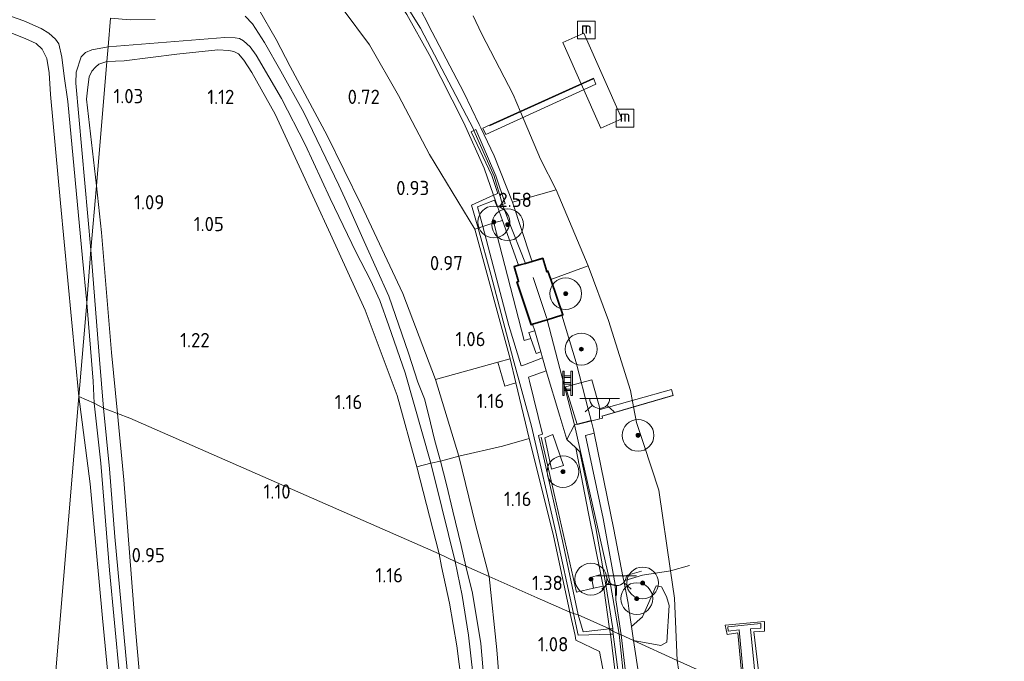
# Model space of a CAD drawing. Extents: x 130905 to 137824, y 412333 to 417928.
# Tile 48 of 256: x 132035 to 132159, y 413443 to 413524. Entities that reach past the tile are written whole.
import ezdxf
from ezdxf.enums import TextEntityAlignment as Align

# ---------------------------------------------------------------- set-up
doc = ezdxf.new("R2010")
doc.units = 0
for name, color, linetype, lineweight in [('B-ME-BC-BETONVORM-GV', 50, 'Continuous', 18), ('B-ME-GR-BOOM-S', 90, 'Continuous', 25), ('B-ME-GR-GRAS-GV', 60, 'Continuous', 13), ('B-ME-GR-HAAG-G', 90, 'GR-HAAG1', 13), ('B-ME-GR-STRUIK-GV', 90, 'Continuous', 13), ('B-ME-GW-OPHOGING_KRUIN-G', 90, 'Continuous', 18), ('B-ME-GW-TALUD_KRUIN-G', 90, 'Continuous', 18), ('B-ME-GW-TALUD_TEEN-G', 90, 'Continuous', 18), ('B-ME-IE-MEUBILAIR_WATERWEGMEUBILAIR-S', 150, 'Continuous', 25), ('B-ME-IE-TERREINAFSCHEIDING_DOORGANG-G', 210, 'Continuous', 18), ('B-ME-IE-TERREINAFSCHEIDING_KUNSTMATIG_HEKWERK-G', 20, 'IE-TERREINAFSCHEIDING-KUNSTMATIG', 18), ('B-ME-KG-KADASTRAAL_DAKRAND-G', 170, 'Continuous', 18), ('B-ME-KG-KADASTRAAL_NOK-G', 10, 'Continuous', 18), ('B-ME-KL-ET_LS_OV_LICHTPUNT-S', 190, 'Continuous', 25), ('B-ME-KW-KUNSTWERK_BRUG-GV', 170, 'Continuous', 18), ('B-ME-KW-KUNSTWERK_STEIGER-GV', 170, 'Continuous', 18), ('B-ME-OB-OEVERVOORZIENING-G', 7, 'Continuous', 18), ('B-ME-OG-BEBOUWING_SCHUUR-GV', 7, 'Continuous', 35), ('B-ME-OG-WATER_HAVEN-GV', 170, 'Continuous', 18), ('B-ME-OG-WATER_SLOOT-G', 120, 'Continuous', 18), ('B-ME-OG-WATER_SLOOT-GV', 120, 'Continuous', 18), ('B-ME-OG-WEG_TRAP-S', 7, 'Continuous', 25), ('B-ME-VH-VERHARDING_BETON-GV', 252, 'Continuous', 18), ('B-ME-VH-VERHARDING_HALFVERHARDING-GV', 252, 'Continuous', 18), ('B-ME-VH-VERHARDING_TEGEL-GV', 252, 'Continuous', 18), ('X-XX-AL-HOOGTELABEL-S', 7, 'Continuous', 25)]:
    doc.layers.add(name, color=color, linetype=linetype, lineweight=lineweight)
doc.styles.add('NLCS-ISO', font='NLCS-ISO.ttf')
doc.styles.add('NLCS-ISO-ANNOTATIVE-T18', font='NLCS-ISO.ttf', dxfattribs={"height": 1.8})
doc.linetypes.add('GR-HAAG1', pattern='A,6,[176,NLCS.SHX,S=0.125,R=0,X=0,Y=0],-2', length=8)
doc.linetypes.add('IE-TERREINAFSCHEIDING-KUNSTMATIG', pattern='A,4,[82,NLCS.SHX,S=0.75,R=90,X=0,Y=0],4,-2', length=10)

# ---------------------------------------------------------------- blocks, each defined once
blk = doc.blocks.new('SAL-HOOGTELABEL-SO')
at = {"color": 0, "linetype": 'ByBlock', "lineweight": -2, "style": 'NLCS-ISO-ANNOTATIVE-T18'}
blk.add_attdef('HOOGTE', text='', height=1.8, dxfattribs=at).set_placement((2.79, 0), align=Align.RIGHT)
blk = doc.blocks.new('SGR-BOOM_01-SO')
at = {"linetype": 'ByBlock', "lineweight": 18}
h = blk.add_hatch(color=0, dxfattribs=at)
h.dxf.hatch_style = 1
edge = h.paths.add_edge_path()
edge.add_arc((0, 0), 0.25, 0, 360)
at = {"color": 0, "linetype": 'ByBlock', "lineweight": 18}
for radius in [2, 0.25]:
    blk.add_circle((0, 0), radius, dxfattribs=at)
blk = doc.blocks.new('SIE-WATER_MEERPAAL-SO')
at = {"color": 0, "linetype": 'ByBlock', "lineweight": 18}
blk.add_lwpolyline([(-1.12, -1.12), (1.12, -1.12), (1.12, 1.12), (-1.12, 1.12)], close=True, dxfattribs=at)
at = {"color": 0, "linetype": 'ByBlock', "lineweight": 18, "style": 'NLCS-ISO'}
blk.add_text('m', height=1.5, dxfattribs=at).set_placement((0, 0.28), align=Align.MIDDLE_CENTER)
blk = doc.blocks.new('SOG-WEG_TRAP-SO')
at = {"color": 0, "linetype": 'ByBlock', "lineweight": 18}
for points in [[(-0.42, -1.55), (-0.42, 1.55), (-0.62, 1.55), (-0.62, -1.55)], [(0.42, 1.55), (0.62, 1.55), (0.62, -1.55), (0.42, -1.55)]]:
    blk.add_lwpolyline(points, close=True, dxfattribs=at)
for points in [[(0.42, 0.93), (-0.42, 0.93)], [(0.42, 0.73), (-0.42, 0.73)], [(0.42, 0.1), (-0.42, 0.1)], [(0.42, -0.1), (-0.42, -0.1)], [(0.42, -0.72), (-0.42, -0.72)], [(0.42, -0.92), (-0.42, -0.92)]]:
    blk.add_lwpolyline(points, dxfattribs=at)
blk = doc.blocks.new('SKL-ET_OV_LICHTPUNT-SO')
at = {"color": 0, "linetype": 'ByBlock', "lineweight": 18}
for points in [[(-1.25, 0), (-2.5, 0)], [(1.25, 0), (2.5, 0)], [(-0.92, -0.85), (-1.83, -1.7)], [(0.92, -0.85), (1.83, -1.7)], [(0, -1.25), (0, -2.5)]]:
    blk.add_lwpolyline(points, dxfattribs=at)
blk.add_lwpolyline([(0, 0), (1.25, 0, -1), (-1.25, 0)], format="xyb", close=True, dxfattribs=at)

msp = doc.modelspace()

# ---------------------------------------------------------------- linework, layer by layer
at = {"layer": 'B-ME-BC-BETONVORM-GV'}
for points in [[(132097.077, 413478.142, 1.776), (132095.654, 413477.696, 1.563), (132094.788, 413480.725, 1.531), (132096.354, 413481.163, 1.782)], [(132109.564, 413452.734, 2.516), (132109.642, 413450.785, 2.516), (132110.316, 413446.38, 2.497), (132110.069, 413446.49, 2.446), (132109.287, 413446.866, 2.513), (132109.263, 413447.203, 2.513), (132108.392, 413452.705, 2.52), (132108.637, 413452.711, 2.52), (132108.962, 413452.709, 2.518), (132109.288, 413452.707, 2.516)]]:
    msp.add_polyline3d(points, close=True, dxfattribs=at)
msp.add_polyline3d([(132114.844, 413392.549, 2.701), (132113.603, 413406.678, 2.426), (132112.776, 413417.887, 2.501), (132112.038, 413425.163, 2.501), (132110.814, 413434.984, 2.451), (132109.305, 413446.482, 2.476), (132109.287, 413446.866, 2.513), (132110.069, 413446.49, 2.446), (132110.316, 413446.38, 2.497), (132111.528, 413435.985, 2.444), (132112.41, 413428.848, 2.42), (132113.176, 413423.436, 2.442), (132113.588, 413418.932, 2.442), (132113.977, 413414.708, 2.432), (132114.293, 413410.523, 2.422), (132114.432, 413408.373, 2.424), (132115.602, 413395.078, 2.64)], dxfattribs=at)
at = {"layer": 'B-ME-GR-GRAS-GV'}
for points in [[(132092.293, 413497.629, 1.794), (132091.89, 413497.498, 1.794), (132086.171, 413506.906, 1.479), (132082.295, 413514.341, 1.317), (132078.645, 413520.699, 1.367), (132075.294, 413525.171, 1.267), (132071.496, 413528.981, 1.179), (132068.035, 413531.064, 1.192), (132071.414, 413536.072, 2.285), (132074.42, 413534.872, 2.402), (132076.353, 413533.755, 2.447), (132078.277, 413532.011, 2.398), (132079.83, 413529.874, 2.439), (132083.309, 413524.526, 2.512), (132086.153, 413519.494, 2.589), (132090.498, 413510.899, 2.621), (132093.068, 413505.196, 2.654), (132094.264, 413501.789, 2.39), (132091.493, 413500.535, 1.845)], [(132091.946, 413479.929, 1.075), (132086.938, 413478.574, 1.077), (132082.836, 413489.37, 0.991), (132077.594, 413500.577, 1.015), (132073.309, 413509.299, 0.905), (132068.617, 413517.982, 0.838), (132066.877, 413521.366, 0.75), (132064.629, 413525.233, 0.663), (132065.464, 413527.215, 0.982), (132068.035, 413531.064, 1.192), (132071.496, 413528.981, 1.179), (132075.294, 413525.171, 1.267), (132078.645, 413520.699, 1.367), (132082.295, 413514.341, 1.317), (132086.171, 413506.906, 1.479), (132091.89, 413497.498, 1.794), (132096.354, 413481.163, 1.782), (132094.788, 413480.725, 1.531)], [(132063.604, 413520.462, -0.131), (132064.349, 413519.399, -0.131), (132067.564, 413513.962, -0.131), (132070.532, 413508.156, -0.131), (132073.669, 413501.364, -0.131), (132076.968, 413494.572, -0.131), (132078.769, 413491.065, -0.131), (132079.929, 413488.486, -0.131), (132081.064, 413485.326, -0.131), (132083.129, 413479.38, -0.131), (132086.361, 413468.001, -0.131), (132084.594, 413467.553, 1.055), (132082.097, 413476.528, 1.016), (132078.102, 413487.298, 0.978), (132073.728, 413496.872, 0.95), (132069.772, 413505.447, 0.966), (132066.749, 413511.971, 0.97), (132063.794, 413517.245, 0.99), (132062.809, 413518.792, 1.096), (132062.14, 413519.567, 1.092), (132061.556, 413519.862, 1.084), (132060.911, 413519.983, 1.072), (132059.508, 413520.102, 1.068), (132054.374, 413519.525, 1.023), (132047.739, 413518.68, 0.905), (132045.543, 413518.602, 0.756), (132045.699, 413520.469, -0.131), (132060.394, 413521.653, -0.131), (132061.699, 413521.6, -0.131), (132062.244, 413521.512, -0.131), (132062.753, 413521.205, -0.131)], [(132044.233, 413502.932, 0.823), (132043.54, 413494.885, -0.131), (132041.643, 413515.888, -0.131), (132041.704, 413517.282, -0.131), (132042.321, 413519.203, -0.131), (132042.841, 413519.765, -0.131), (132043.676, 413520.078, -0.131), (132045.699, 413520.469, -0.131), (132045.543, 413518.602, 0.756), (132044.523, 413518.258, 0.765), (132044.099, 413517.918, 0.769), (132043.641, 413517.381, 0.778), (132043.332, 413516.694, 0.787), (132043.144, 413515.394, 0.796), (132042.999, 413513.881, 0.819)], [(132084.594, 413467.553, 1.055), (132087.388, 413456.598, 1.043), (132048.453, 413473.691, 1.044), (132046.876, 413474.279, 0.985), (132046.151, 413481.957, 1.072), (132044.882, 413497.069, 0.958), (132044.233, 413502.932, 0.823), (132045.543, 413518.602, 0.756), (132047.739, 413518.68, 0.905), (132054.374, 413519.525, 1.023), (132059.508, 413520.102, 1.068), (132060.911, 413519.983, 1.072), (132061.556, 413519.862, 1.084), (132062.14, 413519.567, 1.092), (132062.809, 413518.792, 1.096), (132063.794, 413517.245, 0.99), (132066.749, 413511.971, 0.97), (132069.772, 413505.447, 0.966), (132073.728, 413496.872, 0.95), (132078.102, 413487.298, 0.978), (132082.097, 413476.528, 1.016)], [(132045.543, 413518.602, 0.756), (132044.233, 413502.932, 0.823), (132042.999, 413513.881, 0.819), (132043.144, 413515.394, 0.796), (132043.332, 413516.694, 0.787), (132043.641, 413517.381, 0.778), (132044.099, 413517.918, 0.769), (132044.523, 413518.258, 0.765)], [(132046.151, 413481.957, 1.072), (132046.876, 413474.279, 0.985), (132045.14, 413474.926, -0.131), (132044.626, 413481.068, -0.131), (132043.54, 413494.885, -0.131), (132044.233, 413502.932, 0.823), (132044.882, 413497.069, 0.958)], [(132094.369, 413501.139, 2.331), (132094.703, 413500.312, 2.381), (132094.768, 413500.34, 2.39), (132095.374, 413498.588, 2.39), (132094.271, 413498.278, 2.177), (132092.882, 413497.82, 1.794), (132092.231, 413500.299, 1.881)], [(132097.198, 413490.84, 2.313), (132098.985, 413485.461, 2.272), (132099.145, 413485.51, 2.443), (132099.433, 413484.701, 2.368), (132098.699, 413484.467, 2.243), (132098.933, 413483.733, 2.231), (132098.117, 413483.453, 2.114), (132094.271, 413498.278, 2.177), (132095.374, 413498.588, 2.39), (132097.412, 413492.941, 2.475), (132096.841, 413492.775, 2.358), (132097.393, 413490.908, 2.313)], [(132102.091, 413459.305, 1.807), (132104.327, 413449.083, 1.782), (132103.875, 413449.238, 1.789), (132101.749, 413459.077, 1.753), (132098.753, 413471.136, 1.761), (132097.077, 413478.142, 1.776), (132096.354, 413481.163, 1.782), (132091.89, 413497.498, 1.794), (132092.293, 413497.629, 1.794), (132093.935, 413491.664, 1.845), (132096.739, 413481.134, 1.82), (132099.043, 413472.676, 1.745)], [(132113.01, 413453.907, 1.843), (132110.646, 413453.178, 2.469), (132110.536, 413453.746, 2.474), (132109.397, 413459.64, 2.516), (132106.927, 413471.806, 2.5), (132106.844, 413472.216, 2.5), (132106.544, 413473.382, 2.543), (132106.222, 413474.636, 2.494), (132104.661, 413480.715, 2.479), (132102.861, 413486.649, 2.475), (132102.987, 413486.687, 2.443), (132101.46, 413491.151, 2.311), (132106.188, 413492.879, 0.9), (132108.72, 413485.966, 0.9), (132111.495, 413477.167, 0.9), (132111.877, 413475.117, 0.9), (132112.247, 413473.13, 0.9), (132113.187, 413470.364, 0.9), (132115.051, 413464.627, 0.9), (132116.544, 413454.459, 0.9)], [(132043.811, 413478.353, -0.131), (132043.971, 413475.567, -0.131), (132042.016, 413476.396, 1.191), (132043.011, 413488.206, -0.131)], [(132094.788, 413480.725, 1.531), (132095.654, 413477.696, 1.563), (132097.077, 413478.142, 1.776), (132098.753, 413471.136, 1.761), (132095.36, 413470.156, 1.13), (132089.894, 413468.904, 1.068), (132086.938, 413478.574, 1.077), (132091.946, 413479.929, 1.075)], [(132102.596, 413473.935, 2.443), (132103.468, 413471.011, 2.443), (132104.618, 413469.934, 2.467), (132106.197, 413461.682, 2.512), (132107.762, 413454.001, 2.452), (132106.604, 413453.671, 2.227), (132106.847, 413452.257, 2.227), (132108.071, 413452.531, 2.488), (132108.124, 413452.274, 2.488), (132108.867, 413447.16, 2.513), (132104.92, 413448.892, 1.863), (132102.932, 413458.231, 1.85), (132100.45, 413469.236, 1.818), (132099.92, 413471.492, 1.781), (132100.425, 413471.674, 1.981), (132098.759, 413478.327, 2.11), (132098.635, 413478.84, 1.936), (132100.891, 413479.653, 2.443)], [(132100.722, 413471.196, 1.927), (132101.568, 413467.259, 1.877), (132103.059, 413467.737, 2.102), (132101.7, 413471.629, 2.189)], [(132111.622, 413447.429, 2.496), (132111.88, 413445.686, 2.496), (132110.316, 413446.38, 2.497), (132109.642, 413450.785, 2.516), (132109.564, 413452.734, 2.516), (132108.065, 413461.048, 2.516), (132105.846, 413471.518, 2.54), (132106.927, 413471.806, 2.5), (132109.397, 413459.64, 2.516), (132110.536, 413453.746, 2.474), (132110.646, 413453.178, 2.469), (132111.184, 413450.395, 2.504), (132111.289, 413449.685, 2.503)], [(132101.749, 413459.077, 1.753), (132103.875, 413449.238, 1.789), (132099.763, 413451.062, 1.177), (132093.717, 413453.744, 1.157), (132091.989, 413460.281, 1.035), (132089.894, 413468.904, 1.068), (132095.36, 413470.156, 1.13), (132098.753, 413471.136, 1.761)], [(132109.263, 413447.203, 2.513), (132108.867, 413447.16, 2.513), (132108.124, 413452.274, 2.488), (132108.071, 413452.531, 2.488), (132107.762, 413454.001, 2.452), (132106.197, 413461.682, 2.512), (132104.618, 413469.934, 2.467), (132105.128, 413469.458, 2.524), (132107.127, 413459.856, 2.524), (132108.392, 413452.705, 2.52)], [(132091.989, 413460.281, 1.035), (132093.717, 413453.744, 1.157), (132090.778, 413455.049, -0.131), (132090.155, 413457.66, -0.131), (132089.114, 413461.97, -0.131), (132088.311, 413465.337, -0.131), (132087.558, 413468.281, -0.131), (132089.894, 413468.904, 1.068)], [(132087.751, 413462.427, -0.131), (132089.437, 413455.643, -0.131), (132087.388, 413456.598, 1.043), (132084.594, 413467.553, 1.055), (132086.361, 413468.001, -0.131)], [(132116.544, 413454.459, 0.9), (132117.024, 413450.997, 0.9), (132117.382, 413443.141, 0.9), (132111.88, 413445.686, 2.496), (132115.329, 413445.044, 1.813), (132116.067, 413445.449, 1.55), (132116.354, 413450.089, 1.213), (132116.038, 413451.235, 1.175), (132115.416, 413452.434, 1.213), (132114.746, 413452.54, 1.563), (132112.996, 413448.673, 2.013), (132111.622, 413447.429, 2.496), (132111.289, 413449.685, 2.503), (132111.184, 413450.395, 2.504), (132110.646, 413453.178, 2.469), (132113.01, 413453.907, 1.843)], [(132104.327, 413449.083, 1.782), (132104.92, 413446.336, 1.782), (132108.976, 413446.463, 2.476), (132111.058, 413429.23, 2.462), (132112.624, 413416.995, 2.484), (132113.122, 413408.491, 2.486), (132113.289, 413405.62, 2.408), (132113.392, 413403.786, 2.418), (132111.51, 413403.504, 2.061), (132110.752, 413414.358, 1.967), (132110.171, 413421.885, 2.019), (132109.325, 413430.108, 2.012), (132108.593, 413439.032, 2.24), (132107.587, 413444.288, 2.102), (132104.633, 413445.729, 1.802), (132104.51, 413446.297, 1.8), (132103.875, 413449.238, 1.789)], [(132108.867, 413447.16, 2.513), (132105.522, 413446.783, 1.875), (132104.92, 413448.892, 1.863)]]:
    msp.add_polyline3d(points, close=True, dxfattribs=at)
for points in [[(132028.925, 413525.875, -0.131), (132035.097, 413523.733, -0.131), (132037.261, 413522.772, -0.131), (132038.237, 413522.171, -0.131), (132039.069, 413521.434, -0.131), (132039.52, 413520.844, -0.131), (132039.88, 413519.153, -0.131), (132040.17, 413516.752, -0.131), (132040.649, 413513.554, -0.131), (132042.487, 413493.84, -0.131), (132043.011, 413488.206, -0.131), (132042.016, 413476.396, 1.191), (132039.692, 413500.758, 0.823), (132038.449, 413514.436, 0.81), (132038.288, 413517.165, 0.774), (132037.981, 413518.982, 0.774), (132037.393, 413520.163, 0.769), (132036.628, 413520.884, 0.769), (132035.277, 413521.518, 0.765), (132031.592, 413522.955, 0.71), (132028.115, 413524.331, 0.665)], [(132064.629, 413525.233, 0.663), (132066.877, 413521.366, 0.75), (132068.617, 413517.982, 0.838), (132073.309, 413509.299, 0.905), (132077.594, 413500.577, 1.015), (132082.836, 413489.37, 0.991), (132086.938, 413478.574, 1.077), (132089.894, 413468.904, 1.068), (132087.558, 413468.281, -0.131), (132086.845, 413470.848, -0.131), (132086.023, 413474.307, -0.131), (132085.558, 413476.125, -0.131), (132084.706, 413478.202, -0.131), (132083.529, 413481.885, -0.131), (132081.07, 413489.054, -0.131), (132077.956, 413495.922, -0.131), (132075.785, 413500.84, -0.131), (132074.783, 413503.017, -0.131), (132070.354, 413512.182, -0.131), (132067.462, 413517.385, -0.131), (132065.394, 413520.99, -0.131), (132063.885, 413523.346, -0.131), (132062.967, 413524.336, -0.131)], [(132085.208, 413524.842, 2.5), (132085.832, 413523.647, 2.516), (132086.061, 413523.206, 2.522), (132090.491, 413514.71, 2.638), (132092.438, 413510.69, 2.634), (132092.649, 413510.255, 2.633), (132094.349, 413506.747, 2.63), (132096.618, 413500.902, 2.519), (132098.942, 413493.9, 2.512), (132099.104, 413493.433, 2.585), (132098.258, 413493.187, 2.53), (132097.412, 413492.941, 2.475), (132095.374, 413498.588, 2.39), (132094.768, 413500.34, 2.39), (132095.396, 413500.598, 2.52), (132095.715, 413500.733, 2.443), (132094.557, 413504.209, 2.65), (132092.014, 413510.028, 2.544), (132091.788, 413509.921, 2.544), (132091.438, 413509.756, 2.544), (132094.04, 413504.262, 2.634), (132094.806, 413501.987, 2.482), (132094.264, 413501.789, 2.39), (132093.068, 413505.196, 2.654), (132090.498, 413510.899, 2.621), (132086.153, 413519.494, 2.589), (132083.309, 413524.526, 2.512)], [(132091.691, 413524.357, 0.9), (132092.735, 413522.146, 0.9), (132096.73, 413514.46, 0.9), (132097.642, 413512.291, 0.9), (132100.158, 413506.307, 0.9), (132102.155, 413502.435, 0.9), (132096.618, 413500.902, 2.519), (132094.349, 413506.747, 2.63), (132092.649, 413510.255, 2.633), (132092.438, 413510.69, 2.634), (132090.491, 413514.71, 2.638), (132086.061, 413523.206, 2.522), (132085.832, 413523.647, 2.516), (132085.208, 413524.842, 2.5)], [(132028.115, 413524.331, 0.665), (132031.592, 413522.955, 0.71), (132035.277, 413521.518, 0.765), (132036.628, 413520.884, 0.769), (132037.393, 413520.163, 0.769), (132037.981, 413518.982, 0.774), (132038.288, 413517.165, 0.774), (132038.449, 413514.436, 0.81), (132039.692, 413500.758, 0.823), (132042.016, 413476.396, 1.191), (132034.939, 413391.711, 0.892)], [(132051.623, 413523.907, -0.131), (132048.503, 413523.865, -0.131), (132045.999, 413524.062, -0.131)], [(132034.939, 413391.711, 0.892), (132042.016, 413476.396, 1.191), (132043.447, 413465.393, 0.901), (132045, 413448.467, 0.875), (132047.582, 413421.456, 0.845)], [(132047.582, 413421.456, 0.845), (132045, 413448.467, 0.875), (132043.447, 413465.393, 0.901), (132042.016, 413476.396, 1.191), (132043.971, 413475.567, -0.131), (132044.798, 413468.001, -0.131), (132045.896, 413454.518, -0.131), (132047.785, 413434.622, -0.131)], [(132049.266, 413429.296, -0.131), (132046.567, 413458.718, -0.131), (132045.878, 413467.288, -0.131), (132045.14, 413474.926, -0.131), (132046.876, 413474.279, 0.985), (132047.667, 413465.906, 0.89), (132049.152, 413447.075, 1.025), (132051.305, 413423.088, 0.927)], [(132051.305, 413423.088, 0.927), (132049.152, 413447.075, 1.025), (132047.667, 413465.906, 0.89), (132046.876, 413474.279, 0.985), (132048.453, 413473.691, 1.044), (132087.388, 413456.598, 1.043), (132087.693, 413455.006, 0.979), (132088.695, 413450.37, 0.971), (132089.608, 413444.994, 0.97), (132091.017, 413434.135, 0.925)], [(132091.017, 413434.135, 0.925), (132089.608, 413444.994, 0.97), (132088.695, 413450.37, 0.971), (132087.693, 413455.006, 0.979), (132087.388, 413456.598, 1.043), (132089.437, 413455.643, -0.131), (132090.309, 413451.351, -0.131), (132091.089, 413446.331, -0.131), (132092.469, 413434.067, -0.131)], [(132093.548, 413434.991, -0.131), (132092.639, 413445.287, -0.131), (132091.585, 413451.648, -0.131), (132090.778, 413455.049, -0.131), (132093.717, 413453.744, 1.157), (132094.656, 413444.519, 0.994), (132095.394, 413435.524, 0.988)], [(132095.394, 413435.524, 0.988), (132094.656, 413444.519, 0.994), (132093.717, 413453.744, 1.157), (132099.763, 413451.062, 1.177), (132103.875, 413449.238, 1.789), (132104.51, 413446.297, 1.8), (132104.633, 413445.729, 1.802), (132107.587, 413444.288, 2.102), (132108.593, 413439.032, 2.24)], [(132114.15, 413393.683, 2.629), (132113.758, 413400.023, 2.479), (132113.392, 413403.786, 2.418), (132113.289, 413405.62, 2.408), (132113.122, 413408.491, 2.486), (132112.624, 413416.995, 2.484), (132111.058, 413429.23, 2.462), (132108.976, 413446.463, 2.476), (132109.305, 413446.482, 2.476), (132110.814, 413434.984, 2.451), (132112.038, 413425.163, 2.501), (132112.776, 413417.887, 2.501), (132113.603, 413406.678, 2.426), (132114.844, 413392.549, 2.701)], [(132115.602, 413395.078, 2.64), (132114.432, 413408.373, 2.424), (132114.293, 413410.523, 2.422), (132113.977, 413414.708, 2.432), (132113.588, 413418.932, 2.442), (132113.176, 413423.436, 2.442), (132112.41, 413428.848, 2.42), (132111.528, 413435.985, 2.444), (132110.316, 413446.38, 2.497), (132111.88, 413445.686, 2.496), (132113.287, 413436.372, 2.525), (132115.155, 413421.757, 2.481), (132115.92, 413409.282, 2.495), (132116.264, 413400.021, 2.697), (132116.377, 413395.925, 2.701)], [(132116.377, 413395.925, 2.701), (132116.264, 413400.021, 2.697), (132115.92, 413409.282, 2.495), (132115.155, 413421.757, 2.481), (132113.287, 413436.372, 2.525), (132111.88, 413445.686, 2.496), (132117.382, 413443.141, 0.9), (132117.591, 413441.804, 0.9), (132118.554, 413435.851, 0.9), (132119.081, 413431.026, 0.9), (132119.542, 413426.624, 0.9), (132119.776, 413422.337, 0.9), (132120.07, 413418.506, 0.9), (132121.035, 413411, 0.9), (132121.496, 413406.598, 0.9), (132121.679, 413405.013, 0.9), (132122.882, 413395.465, 0.9)]]:
    msp.add_polyline3d(points, dxfattribs=at)
at = {"layer": 'B-ME-GR-HAAG-G'}
msp.add_polyline3d([(132110.536, 413453.746, 2.474), (132112.885, 413454.411, 1.896)], dxfattribs=at)
at = {"layer": 'B-ME-GR-STRUIK-GV'}
for points in [[(132102.155, 413502.435, 0.9), (132106.188, 413492.879, 0.9), (132101.46, 413491.151, 2.311), (132101.096, 413492.214, 2.208), (132100.961, 413492.138, 2.22), (132100.472, 413493.83, 2.208), (132099.104, 413493.433, 2.585), (132098.942, 413493.9, 2.512), (132096.618, 413500.902, 2.519)], [(132094.271, 413498.278, 2.177), (132098.117, 413483.453, 2.114), (132098.933, 413483.733, 2.231), (132099.607, 413481.847, 2.327), (132100.185, 413482.021, 2.458), (132100.404, 413481.287, 2.443), (132098.135, 413480.385, 2.013), (132097.737, 413480.288, 1.893), (132096.166, 413485.347, 1.868), (132092.882, 413497.82, 1.794)], [(132103.059, 413467.737, 2.102), (132101.568, 413467.259, 1.877), (132100.722, 413471.196, 1.927), (132101.7, 413471.629, 2.189)], [(132108.071, 413452.531, 2.488), (132106.847, 413452.257, 2.227), (132106.604, 413453.671, 2.227), (132107.762, 413454.001, 2.452)], [(132116.067, 413445.449, 1.55), (132115.329, 413445.044, 1.813), (132111.88, 413445.686, 2.496), (132111.622, 413447.429, 2.496), (132112.996, 413448.673, 2.013), (132114.746, 413452.54, 1.563), (132115.416, 413452.434, 1.213), (132116.038, 413451.235, 1.175), (132116.354, 413450.089, 1.213)]]:
    msp.add_polyline3d(points, close=True, dxfattribs=at)
at = {"layer": 'B-ME-GW-OPHOGING_KRUIN-G'}
for points in [[(132098.258, 413493.187, 2.53), (132096.044, 413498.78, 2.52), (132095.396, 413500.598, 2.52), (132094.315, 413504.155, 2.634), (132091.788, 413509.921, 2.544), (132091.711, 413510.097, 2.552), (132085.045, 413522.824, 2.5), (132077.778, 413534.45, 2.488), (132077.35, 413534.687, 2.473), (132072.377, 413537.445, 2.237), (132072.282, 413537.498, 2.293), (132047.845, 413546.15, 2.138)], [(132110.069, 413446.49, 2.446), (132108.962, 413452.709, 2.518), (132104.455, 413472.857, 2.543), (132101.003, 413486.079, 2.459)], [(132115.115, 413397.023, 2.5), (132113.997, 413406.332, 2.396), (132114.052, 413407.048, 2.392), (132114.072, 413408.947, 2.488), (132113.701, 413412.448, 2.483), (132113.409, 413416.154, 2.49), (132113.052, 413419.263, 2.49), (132112.263, 413427.733, 2.479), (132111.367, 413435.042, 2.504), (132110.781, 413439.659, 2.526), (132110.069, 413446.49, 2.446)]]:
    msp.add_polyline3d(points, dxfattribs=at)
at = {"layer": 'B-ME-GW-TALUD_KRUIN-G'}
for points in [[(132099.104, 413493.433, 2.585), (132098.942, 413493.9, 2.512), (132096.618, 413500.902, 2.519), (132094.349, 413506.747, 2.63), (132092.649, 413510.255, 2.633), (132092.438, 413510.69, 2.634), (132090.491, 413514.71, 2.638), (132086.061, 413523.206, 2.522), (132085.832, 413523.647, 2.516), (132085.208, 413524.842, 2.5), (132080.95, 413532.618, 2.362), (132079.091, 413535.977, 2.285), (132077.756, 413537.479, 2.224), (132077.071, 413537.885, 2.249), (132076.646, 413538.137, 2.265), (132075.879, 413538.591, 2.293), (132073.576, 413539.154, 2.177), (132070.947, 413539.602, 2.217), (132066.367, 413540.667, 2.244), (132060.245, 413542.794, 2.208), (132054.457, 413545.44, 2.167), (132048.015, 413548.19, 2.126)], [(132071.414, 413536.072, 2.285), (132074.42, 413534.872, 2.402), (132076.353, 413533.755, 2.447), (132078.277, 413532.011, 2.398), (132079.83, 413529.874, 2.439), (132083.309, 413524.526, 2.512), (132086.153, 413519.494, 2.589), (132090.498, 413510.899, 2.621), (132093.068, 413505.196, 2.654), (132094.264, 413501.789, 2.39)], [(132095.374, 413498.588, 2.39), (132094.768, 413500.34, 2.39)], [(132097.412, 413492.941, 2.475), (132095.374, 413498.588, 2.39)], [(132111.88, 413445.686, 2.496), (132111.622, 413447.429, 2.496), (132111.289, 413449.685, 2.503), (132111.184, 413450.395, 2.504), (132110.646, 413453.178, 2.469), (132110.536, 413453.746, 2.474), (132109.397, 413459.64, 2.516), (132106.927, 413471.806, 2.5), (132106.844, 413472.216, 2.5), (132106.544, 413473.382, 2.543), (132106.222, 413474.636, 2.494), (132104.661, 413480.715, 2.479), (132102.861, 413486.649, 2.475)], [(132108.867, 413447.16, 2.513), (132108.124, 413452.274, 2.488), (132108.071, 413452.531, 2.488), (132107.762, 413454.001, 2.452), (132106.197, 413461.682, 2.512), (132104.618, 413469.934, 2.467), (132103.468, 413471.011, 2.443), (132102.596, 413473.935, 2.443), (132100.891, 413479.653, 2.443), (132100.404, 413481.287, 2.443), (132100.185, 413482.021, 2.458), (132099.433, 413484.701, 2.368), (132099.145, 413485.51, 2.443)], [(132113.392, 413403.786, 2.418), (132113.289, 413405.62, 2.408), (132113.122, 413408.491, 2.486), (132112.624, 413416.995, 2.484), (132111.058, 413429.23, 2.462), (132108.976, 413446.463, 2.476), (132108.867, 413447.16, 2.513)], [(132116.377, 413395.925, 2.701), (132116.264, 413400.021, 2.697), (132115.92, 413409.282, 2.495), (132115.155, 413421.757, 2.481), (132113.287, 413436.372, 2.525), (132111.88, 413445.686, 2.496)]]:
    msp.add_polyline3d(points, dxfattribs=at)
at = {"layer": 'B-ME-GW-TALUD_TEEN-G'}
for points in [[(132068.035, 413531.064, 1.192), (132071.496, 413528.981, 1.179), (132075.294, 413525.171, 1.267), (132078.645, 413520.699, 1.367), (132082.295, 413514.341, 1.317), (132086.171, 413506.906, 1.479), (132091.89, 413497.498, 1.794)], [(132096.354, 413481.163, 1.782), (132091.89, 413497.498, 1.794)], [(132103.875, 413449.238, 1.789), (132101.749, 413459.077, 1.753), (132098.753, 413471.136, 1.761), (132097.077, 413478.142, 1.776)], [(132111.51, 413403.504, 2.061), (132110.752, 413414.358, 1.967), (132110.171, 413421.885, 2.019), (132109.325, 413430.108, 2.012), (132108.593, 413439.032, 2.24), (132107.587, 413444.288, 2.102), (132104.633, 413445.729, 1.802), (132104.51, 413446.297, 1.8), (132103.875, 413449.238, 1.789)]]:
    msp.add_polyline3d(points, dxfattribs=at)
at = {"layer": 'B-ME-IE-TERREINAFSCHEIDING_DOORGANG-G'}
for points in [[(132094.768, 413500.34, 2.39), (132094.264, 413501.789, 2.39)], [(132092.293, 413497.629, 1.794), (132092.882, 413497.82, 1.794)], [(132097.077, 413478.142, 1.776), (132096.354, 413481.163, 1.782)]]:
    msp.add_polyline3d(points, dxfattribs=at)
at = {"layer": 'B-ME-IE-TERREINAFSCHEIDING_KUNSTMATIG_HEKWERK-G'}
for points in [[(132093.725, 413510.521, 2.505), (132097.642, 413512.291, 0.9), (132106.818, 413516.438, 2.164)], [(132092.882, 413497.82, 1.794), (132094.271, 413498.278, 2.177), (132095.374, 413498.588, 2.39)], [(132091.89, 413497.498, 1.794), (132092.293, 413497.629, 1.794)], [(132096.354, 413481.163, 1.782), (132094.788, 413480.725, 1.531), (132091.946, 413479.929, 1.075), (132086.938, 413478.574, 1.077)], [(132116.807, 413476.556, 2.499), (132111.877, 413475.117, 0.9), (132107.879, 413473.951, 3.145)], [(132101.968, 413463.787, 1.964), (132100.247, 413471.309, 1.889)], [(132098.753, 413471.136, 1.761), (132095.36, 413470.156, 1.13), (132089.894, 413468.904, 1.068)], [(132089.894, 413468.904, 1.068), (132087.558, 413468.281, -0.131), (132086.361, 413468.001, -0.131), (132084.594, 413467.553, 1.055)], [(132108.071, 413452.531, 2.488), (132106.847, 413452.257, 2.227), (132104.704, 413451.777, 1.903), (132101.968, 413463.787, 1.964)], [(132118.939, 413455.111, 0.9), (132116.544, 413454.459, 0.9), (132113.01, 413453.907, 1.843), (132110.646, 413453.178, 2.469)]]:
    msp.add_polyline3d(points, dxfattribs=at)
at = {"layer": 'B-ME-KG-KADASTRAAL_DAKRAND-G'}
msp.add_polyline3d([(132100.931, 413492.064, 4.435), (132101.068, 413492.141, 4.492), (132102.922, 413486.72, 4.52), (132099.018, 413485.523, 4.52), (132097.261, 413490.809, 4.447), (132097.454, 413490.876, 4.443), (132096.903, 413492.741, 4.212), (132100.438, 413493.768, 4.163)], close=True, dxfattribs=at)
at = {"layer": 'B-ME-KG-KADASTRAAL_NOK-G'}
msp.add_polyline3d([(132100.957, 413486.223, 4.808), (132099.238, 413491.391, 4.792)], dxfattribs=at)
at = {"layer": 'B-ME-KW-KUNSTWERK_BRUG-GV'}
for points in [[(132107.148, 413515.774, 2.062), (132093.28, 413509.423, 2.5), (132092.919, 413510.212, 2.525), (132106.844, 413516.505, 2.162)], [(132106.622, 413478.499, 2.978), (132107.699, 413474.793, 3.084), (132116.651, 413477.288, 2.459), (132116.869, 413476.522, 2.496), (132107.935, 413473.915, 3.145), (132107.97, 413473.672, 3.137), (132104.802, 413472.871, 3.137), (132103.318, 413477.621, 3.137)]]:
    msp.add_polyline3d(points, close=True, dxfattribs=at)
at = {"layer": 'B-ME-KW-KUNSTWERK_STEIGER-GV'}
msp.add_polyline3d([(132110.407, 413511.373, 1.612), (132107.751, 413510.202, 1.662), (132102.983, 413521.016, 1.662), (132105.639, 413522.187, 1.612)], close=True, dxfattribs=at)
msp.add_polyline3d([(132131.142, 413384.837, 1.21), (132128.629, 413410.302, 1.166), (132127.302, 413410.19, 1.166), (132127.284, 413410.873, 1.166), (132127.758, 413410.914, 1.166), (132128.541, 413410.993, 1.166), (132125.18, 413447.006, 1.13), (132123.802, 413446.87, 1.086), (132123.75, 413447.396, 1.086), (132127.914, 413447.795, 1.118), (132127.933, 413447.21, 1.118), (132126.593, 413447.131, 1.126), (132130.172, 413411.111, 1.166), (132131.447, 413411.183, 1.166), (132131.479, 413410.616, 1.166), (132130.294, 413410.511, 1.17), (132132.595, 413385.052, 1.21)], dxfattribs=at)
at = {"layer": 'B-ME-OB-OEVERVOORZIENING-G'}
for points in [[(132117.382, 413443.141, 0.9), (132117.024, 413450.997, 0.9), (132116.544, 413454.459, 0.9), (132115.051, 413464.627, 0.9), (132113.187, 413470.364, 0.9), (132112.247, 413473.13, 0.9), (132111.877, 413475.117, 0.9), (132111.495, 413477.167, 0.9), (132108.72, 413485.966, 0.9), (132106.188, 413492.879, 0.9), (132102.155, 413502.435, 0.9), (132100.158, 413506.307, 0.9), (132097.642, 413512.291, 0.9), (132096.73, 413514.46, 0.9), (132092.735, 413522.146, 0.9), (132091.691, 413524.357, 0.9)], [(132122.882, 413395.465, 0.9), (132121.679, 413405.013, 0.9), (132121.496, 413406.598, 0.9), (132121.035, 413411, 0.9), (132120.07, 413418.506, 0.9), (132119.776, 413422.337, 0.9), (132119.542, 413426.624, 0.9), (132119.081, 413431.026, 0.9), (132118.554, 413435.851, 0.9), (132117.591, 413441.804, 0.9), (132117.382, 413443.141, 0.9)]]:
    msp.add_polyline3d(points, dxfattribs=at)
at = {"layer": 'B-ME-OG-BEBOUWING_SCHUUR-GV'}
msp.add_polyline3d([(132100.472, 413493.83, 2.208), (132100.961, 413492.138, 2.22), (132101.096, 413492.214, 2.208), (132101.46, 413491.151, 2.311), (132102.987, 413486.687, 2.443), (132102.861, 413486.649, 2.475), (132101.003, 413486.079, 2.459), (132099.145, 413485.51, 2.443), (132098.985, 413485.461, 2.272), (132097.198, 413490.84, 2.313), (132097.393, 413490.908, 2.313), (132096.841, 413492.775, 2.358), (132097.412, 413492.941, 2.475), (132098.258, 413493.187, 2.53), (132099.104, 413493.433, 2.585)], close=True, dxfattribs=at)
at = {"layer": 'B-ME-OG-WATER_HAVEN-GV'}
for points in [[(132128.036, 413438.384, 0.7), (132127.038, 413446.783, 0.7), (132128.379, 413446.841, 0.7), (132128.366, 413448.049, 0.7), (132123.435, 413447.587, 0.7), (132123.662, 413446.417, 0.7), (132125, 413446.639, 0.7), (132125.697, 413439.422, 0.7), (132117.382, 413443.141, 0.9), (132117.024, 413450.997, 0.9), (132116.544, 413454.459, 0.9), (132115.051, 413464.627, 0.9), (132113.187, 413470.364, 0.9), (132112.247, 413473.13, 0.9), (132111.877, 413475.117, 0.9), (132111.495, 413477.167, 0.9), (132108.72, 413485.966, 0.9), (132106.188, 413492.879, 0.9), (132102.155, 413502.435, 0.9), (132100.158, 413506.307, 0.9), (132097.642, 413512.291, 0.9), (132096.73, 413514.46, 0.9), (132092.735, 413522.146, 0.9), (132091.691, 413524.357, 0.9)], [(132122.882, 413395.465, 0.9), (132121.679, 413405.013, 0.9), (132121.496, 413406.598, 0.9), (132121.035, 413411, 0.9), (132120.07, 413418.506, 0.9), (132119.776, 413422.337, 0.9), (132119.542, 413426.624, 0.9), (132119.081, 413431.026, 0.9), (132118.554, 413435.851, 0.9), (132117.591, 413441.804, 0.9), (132117.382, 413443.141, 0.9), (132125.697, 413439.422, 0.7), (132125, 413446.639, 0.7), (132123.662, 413446.417, 0.7), (132123.435, 413447.587, 0.7), (132128.366, 413448.049, 0.7), (132128.379, 413446.841, 0.7), (132127.038, 413446.783, 0.7), (132128.036, 413438.384, 0.7), (132193.093, 413409.656, 0.9)]]:
    msp.add_polyline3d(points, dxfattribs=at)
at = {"layer": 'B-ME-OG-WATER_SLOOT-G'}
for points in [[(132064.629, 413525.233, 0.663), (132066.877, 413521.366, 0.75), (132068.617, 413517.982, 0.838), (132073.309, 413509.299, 0.905), (132077.594, 413500.577, 1.015), (132082.836, 413489.37, 0.991), (132086.938, 413478.574, 1.077), (132089.894, 413468.904, 1.068), (132091.989, 413460.281, 1.035), (132093.717, 413453.744, 1.157)], [(132042.016, 413476.396, 1.191), (132039.692, 413500.758, 0.823), (132038.449, 413514.436, 0.81), (132038.288, 413517.165, 0.774), (132037.981, 413518.982, 0.774), (132037.393, 413520.163, 0.769), (132036.628, 413520.884, 0.769), (132035.277, 413521.518, 0.765), (132031.592, 413522.955, 0.71), (132028.115, 413524.331, 0.665)], [(132084.594, 413467.553, 1.055), (132082.097, 413476.528, 1.016), (132078.102, 413487.298, 0.978), (132073.728, 413496.872, 0.95), (132069.772, 413505.447, 0.966), (132066.749, 413511.971, 0.97), (132063.794, 413517.245, 0.99), (132062.809, 413518.792, 1.096), (132062.14, 413519.567, 1.092), (132061.556, 413519.862, 1.084), (132060.911, 413519.983, 1.072), (132059.508, 413520.102, 1.068), (132054.374, 413519.525, 1.023), (132047.739, 413518.68, 0.905), (132045.543, 413518.602, 0.756)], [(132044.233, 413502.932, 0.823), (132042.999, 413513.881, 0.819), (132043.144, 413515.394, 0.796), (132043.332, 413516.694, 0.787), (132043.641, 413517.381, 0.778), (132044.099, 413517.918, 0.769), (132044.523, 413518.258, 0.765), (132045.543, 413518.602, 0.756)], [(132046.876, 413474.279, 0.985), (132046.151, 413481.957, 1.072), (132044.882, 413497.069, 0.958), (132044.233, 413502.932, 0.823)], [(132042.016, 413476.396, 1.191), (132043.447, 413465.393, 0.901), (132045, 413448.467, 0.875), (132047.582, 413421.456, 0.845), (132049.872, 413400.857, 0.695), (132050.128, 413400.195, 0.675), (132050.747, 413399.845, 0.669), (132051.682, 413399.813, 0.649), (132052.351, 413400.139, 0.685), (132052.685, 413400.83, 0.767), (132052.792, 413401.803, 0.851), (132052.664, 413403.202, 0.881), (132051.305, 413423.088, 0.927), (132049.152, 413447.075, 1.025), (132047.667, 413465.906, 0.89), (132046.876, 413474.279, 0.985)], [(132084.594, 413467.553, 1.055), (132087.388, 413456.598, 1.043)], [(132087.388, 413456.598, 1.043), (132087.693, 413455.006, 0.979), (132088.695, 413450.37, 0.971), (132089.608, 413444.994, 0.97), (132091.017, 413434.135, 0.925), (132092.868, 413415.585, 0.842), (132094.075, 413408.448, 0.728)], [(132093.717, 413453.744, 1.157), (132094.656, 413444.519, 0.994), (132095.394, 413435.524, 0.988), (132096.97, 413423.631, 1.042), (132097.861, 413416.551, 0.99)]]:
    msp.add_polyline3d(points, dxfattribs=at)
at = {"layer": 'B-ME-OG-WATER_SLOOT-GV'}
for points in [[(132045.999, 413524.062, -0.131), (132045.699, 413520.469, -0.131), (132043.676, 413520.078, -0.131), (132042.841, 413519.765, -0.131), (132042.321, 413519.203, -0.131), (132041.704, 413517.282, -0.131), (132041.643, 413515.888, -0.131), (132043.54, 413494.885, -0.131), (132043.011, 413488.206, -0.131), (132042.487, 413493.84, -0.131), (132040.649, 413513.554, -0.131), (132040.17, 413516.752, -0.131), (132039.88, 413519.153, -0.131), (132039.52, 413520.844, -0.131), (132039.069, 413521.434, -0.131), (132038.237, 413522.171, -0.131), (132037.261, 413522.772, -0.131), (132035.097, 413523.733, -0.131), (132028.925, 413525.875, -0.131)], [(132062.967, 413524.336, -0.131), (132063.885, 413523.346, -0.131), (132065.394, 413520.99, -0.131), (132067.462, 413517.385, -0.131), (132070.354, 413512.182, -0.131), (132074.783, 413503.017, -0.131), (132075.785, 413500.84, -0.131), (132077.956, 413495.922, -0.131), (132081.07, 413489.054, -0.131), (132083.529, 413481.885, -0.131), (132084.706, 413478.202, -0.131), (132085.558, 413476.125, -0.131), (132086.023, 413474.307, -0.131), (132086.845, 413470.848, -0.131), (132087.558, 413468.281, -0.131), (132086.361, 413468.001, -0.131), (132083.129, 413479.38, -0.131), (132081.064, 413485.326, -0.131), (132079.929, 413488.486, -0.131), (132078.769, 413491.065, -0.131), (132076.968, 413494.572, -0.131), (132073.669, 413501.364, -0.131), (132070.532, 413508.156, -0.131), (132067.564, 413513.962, -0.131), (132064.349, 413519.399, -0.131), (132063.604, 413520.462, -0.131), (132062.753, 413521.205, -0.131), (132062.244, 413521.512, -0.131), (132061.699, 413521.6, -0.131), (132060.394, 413521.653, -0.131), (132045.699, 413520.469, -0.131), (132045.999, 413524.062, -0.131), (132048.503, 413523.865, -0.131), (132051.623, 413523.907, -0.131)]]:
    msp.add_polyline3d(points, dxfattribs=at)
for points in [[(132044.626, 413481.068, -0.131), (132045.14, 413474.926, -0.131), (132043.971, 413475.567, -0.131), (132043.811, 413478.353, -0.131), (132043.011, 413488.206, -0.131), (132043.54, 413494.885, -0.131)], [(132051.766, 413401.211, -0.131), (132051.442, 413401.036, -0.131), (132051.037, 413401.198, -0.131), (132050.833, 413401.689, -0.131), (132050.683, 413402.246, -0.131), (132050.101, 413408.271, -0.131), (132047.785, 413434.622, -0.131), (132045.896, 413454.518, -0.131), (132044.798, 413468.001, -0.131), (132043.971, 413475.567, -0.131), (132045.14, 413474.926, -0.131), (132045.878, 413467.288, -0.131), (132046.567, 413458.718, -0.131), (132049.266, 413429.296, -0.131), (132051.363, 413403.17, -0.131), (132051.453, 413401.996, -0.131)], [(132090.155, 413457.66, -0.131), (132090.778, 413455.049, -0.131), (132089.437, 413455.643, -0.131), (132087.751, 413462.427, -0.131), (132086.361, 413468.001, -0.131), (132087.558, 413468.281, -0.131), (132088.311, 413465.337, -0.131), (132089.114, 413461.97, -0.131)], [(132096.203, 413409.557, -0.131), (132095.955, 413409.342, -0.131), (132095.449, 413409.462, -0.131), (132095.041, 413410.394, -0.131), (132094.704, 413412.398, -0.131), (132094.313, 413416.451, -0.131), (132093.712, 413421.445, -0.131), (132093.14, 413427.563, -0.131), (132092.469, 413434.067, -0.131), (132091.089, 413446.331, -0.131), (132090.309, 413451.351, -0.131), (132089.437, 413455.643, -0.131), (132090.778, 413455.049, -0.131), (132091.585, 413451.648, -0.131), (132092.639, 413445.287, -0.131), (132093.548, 413434.991, -0.131), (132094.789, 413421.862, -0.131), (132096.029, 413412.029, -0.131), (132096.306, 413409.996, -0.131)]]:
    msp.add_polyline3d(points, close=True, dxfattribs=at)
at = {"layer": 'B-ME-VH-VERHARDING_BETON-GV'}
msp.add_polyline3d([(132104.455, 413472.857, 2.543), (132103.468, 413471.011, 2.443), (132102.596, 413473.935, 2.443), (132100.891, 413479.653, 2.443), (132100.404, 413481.287, 2.443), (132100.185, 413482.021, 2.458), (132099.433, 413484.701, 2.368), (132099.145, 413485.51, 2.443), (132101.003, 413486.079, 2.459), (132102.861, 413486.649, 2.475), (132104.661, 413480.715, 2.479), (132106.222, 413474.636, 2.494), (132106.544, 413473.382, 2.543)], close=True, dxfattribs=at)
at = {"layer": 'B-ME-VH-VERHARDING_HALFVERHARDING-GV'}
msp.add_polyline3d([(132109.564, 413452.734, 2.516), (132109.288, 413452.707, 2.516), (132108.962, 413452.709, 2.518), (132108.637, 413452.711, 2.52), (132108.392, 413452.705, 2.52), (132107.127, 413459.856, 2.524), (132105.128, 413469.458, 2.524), (132104.618, 413469.934, 2.467), (132103.468, 413471.011, 2.443), (132104.455, 413472.857, 2.543), (132106.544, 413473.382, 2.543), (132106.844, 413472.216, 2.5), (132106.927, 413471.806, 2.5), (132105.846, 413471.518, 2.54), (132108.065, 413461.048, 2.516)], close=True, dxfattribs=at)
at = {"layer": 'B-ME-VH-VERHARDING_TEGEL-GV'}
for points in [[(132095.396, 413500.598, 2.52), (132094.768, 413500.34, 2.39), (132094.264, 413501.789, 2.39), (132094.806, 413501.987, 2.482), (132094.04, 413504.262, 2.634), (132091.438, 413509.756, 2.544), (132091.788, 413509.921, 2.544), (132092.014, 413510.028, 2.544), (132094.557, 413504.209, 2.65), (132095.715, 413500.733, 2.443)], [(132094.264, 413501.789, 2.39), (132094.768, 413500.34, 2.39), (132094.703, 413500.312, 2.381), (132094.369, 413501.139, 2.331), (132092.231, 413500.299, 1.881), (132092.882, 413497.82, 1.794), (132092.293, 413497.629, 1.794), (132091.493, 413500.535, 1.845)], [(132096.166, 413485.347, 1.868), (132097.737, 413480.288, 1.893), (132098.135, 413480.385, 2.013), (132100.404, 413481.287, 2.443), (132100.891, 413479.653, 2.443), (132098.635, 413478.84, 1.936), (132098.759, 413478.327, 2.11), (132100.425, 413471.674, 1.981), (132099.92, 413471.492, 1.781), (132100.45, 413469.236, 1.818), (132102.932, 413458.231, 1.85), (132104.92, 413448.892, 1.863), (132104.327, 413449.083, 1.782), (132102.091, 413459.305, 1.807), (132099.043, 413472.676, 1.745), (132096.739, 413481.134, 1.82), (132093.935, 413491.664, 1.845), (132092.293, 413497.629, 1.794), (132092.882, 413497.82, 1.794)], [(132100.185, 413482.021, 2.458), (132099.607, 413481.847, 2.327), (132098.933, 413483.733, 2.231), (132098.699, 413484.467, 2.243), (132099.433, 413484.701, 2.368)], [(132104.92, 413448.892, 1.863), (132105.522, 413446.783, 1.875), (132108.867, 413447.16, 2.513), (132108.976, 413446.463, 2.476), (132104.92, 413446.336, 1.782), (132104.327, 413449.083, 1.782)], [(132109.263, 413447.203, 2.513), (132109.287, 413446.866, 2.513), (132108.867, 413447.16, 2.513)], [(132109.305, 413446.482, 2.476), (132108.976, 413446.463, 2.476), (132108.867, 413447.16, 2.513), (132109.287, 413446.866, 2.513)]]:
    msp.add_polyline3d(points, close=True, dxfattribs=at)

# ---------------------------------------------------------------- block references
at = {"layer": 'B-ME-GR-BOOM-S'}
for p in [(132094.286, 413498.405, 2.218), (132096.032, 413498.047, 2.318), (132103.341, 413489.367, 1.912), (132105.291, 413482.375, 2.25), (132112.45, 413471.508, 0.888), (132102.984, 413466.942, 2.164), (132106.506, 413453.4, 2.214), (132113.023, 413452.927, 1.946), (132112.295, 413450.95, 2.221)]:
    msp.add_blockref('SGR-BOOM_01-SO', p, dxfattribs=at)
at = {"layer": 'B-ME-IE-MEUBILAIR_WATERWEGMEUBILAIR-S'}
for p in [(132105.936, 413522.574, 4.006), (132110.811, 413511.473, 3.443)]:
    msp.add_blockref('SIE-WATER_MEERPAAL-SO', p, dxfattribs=at)
at = {"layer": 'B-ME-KL-ET_LS_OV_LICHTPUNT-S'}
for p in [(132107.615, 413476.162, 2.033), (132109.736, 413453.839, 2.5)]:
    msp.add_blockref('SKL-ET_OV_LICHTPUNT-SO', p, dxfattribs=at)
at = {"layer": 'B-ME-OG-WEG_TRAP-S'}
msp.add_blockref('SOG-WEG_TRAP-SO', (132103.577, 413478.074, 3.038), dxfattribs=at)
at = {"layer": 'X-XX-AL-HOOGTELABEL-S'}
for p, values in [((132047.332, 413513.352, 1.03), {'HOOGTE': '1.03'}), ((132058.811, 413513.253, 1.118), {'HOOGTE': '1.12'}), ((132077.139, 413513.261, 0.718), {'HOOGTE': '0.72'}), ((132083.35, 413501.776, 0.93), {'HOOGTE': '0.93'}), ((132049.998, 413499.984, 1.091), {'HOOGTE': '1.09'}), ((132096.29, 413500.284, 2.576), {'HOOGTE': '2.58'}), ((132057.492, 413497.238, 1.051), {'HOOGTE': '1.05'}), ((132087.591, 413492.318, 0.968), {'HOOGTE': '0.97'}), ((132055.707, 413482.613, 1.218), {'HOOGTE': '1.22'}), ((132090.451, 413482.742, 1.055), {'HOOGTE': '1.06'}), ((132074.93, 413474.822, 1.155), {'HOOGTE': '1.16'}), ((132092.804, 413474.955, 1.155), {'HOOGTE': '1.16'}), ((132065.898, 413463.545, 1.102), {'HOOGTE': '1.10'}), ((132096.24, 413462.61, 1.155), {'HOOGTE': '1.16'}), ((132050.071, 413455.532, 0.948), {'HOOGTE': '0.95'}), ((132080.054, 413452.997, 1.155), {'HOOGTE': '1.16'}), ((132100.188, 413452.028, 1.383), {'HOOGTE': '1.38'}), ((132100.885, 413444.304, 1.08), {'HOOGTE': '1.08'})]:
    msp.add_blockref('SAL-HOOGTELABEL-SO', p, dxfattribs=at).add_auto_attribs(values)

doc.saveas('drawing.dxf')
